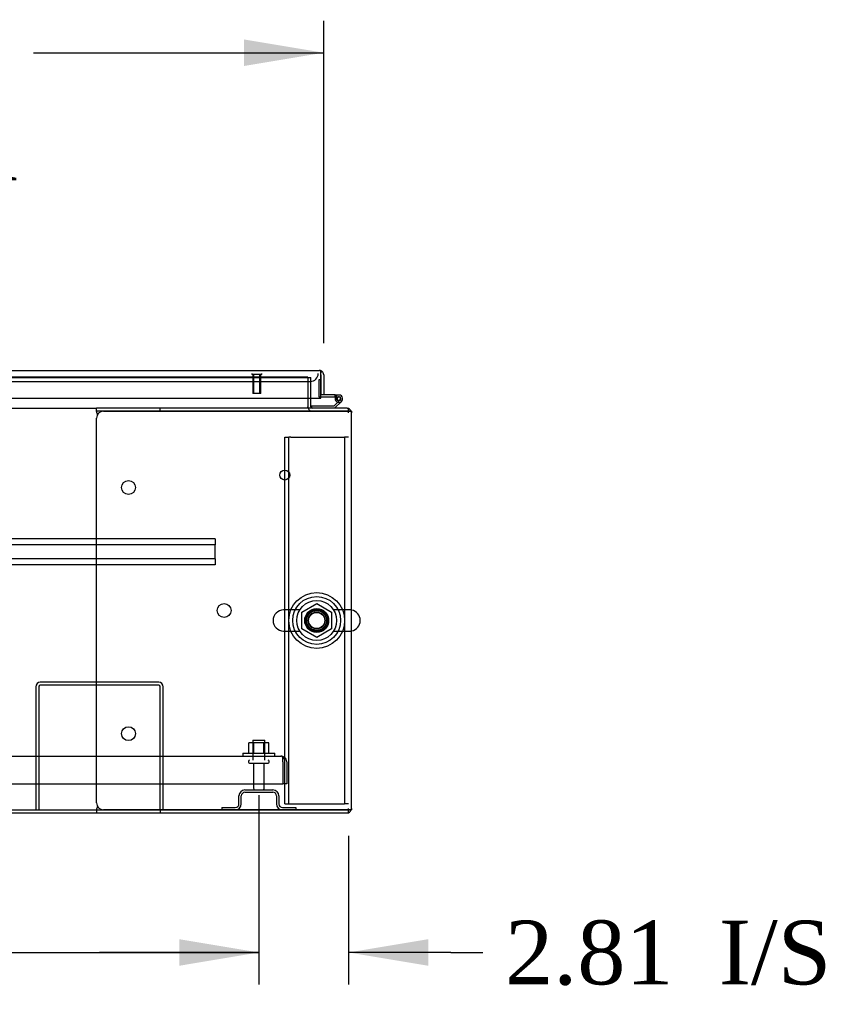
# Model space of a CAD drawing. Header units: inches. Extents: x 2 to 538, y -2 to 358.
# Tile 4 of 21: x 150 to 176, y 43 to 74. Entities that reach past the tile are written whole.
import ezdxf
from ezdxf.enums import TextEntityAlignment as Align
from ezdxf.lldxf.tags import DXFTag

# ---------------------------------------------------------------- set-up
doc = ezdxf.new("R2010")
doc.units = ezdxf.units.IN
doc.header["$MEASUREMENT"] = 0
for name, color, linetype in [('COM43134', 7, 'Continuous'), ('COM50669', 7, 'Continuous'), ('COM50677', 7, 'Continuous'), ('COM55602-1', 7, 'Continuous'), ('COM55604-1', 7, 'Continuous'), ('COM55605-1', 7, 'Continuous'), ('COM55607-2', 7, 'Continuous'), ('COM55738-23', 7, 'Continuous'), ('COM70112-2', 7, 'Continuous'), ('COM70113-2', 7, 'Continuous'), ('COM70218', 7, 'Continuous'), ('COM70220', 7, 'Continuous'), ('COM71194-3', 7, 'Continuous'), ('Default', 7, 'Continuous'), ('NTS166105', 7, 'Continuous'), ('NTS18024', 7, 'Continuous'), ('SCS86415', 7, 'Continuous'), ('STD26089', 7, 'Continuous'), ('STD26258', 7, 'Continuous'), ('WAF25059', 7, 'Continuous'), ('WAF25377', 7, 'Continuous'), ('WAM254785', 7, 'Continuous')]:
    doc.layers.add(name, color=color, linetype=linetype)
doc.styles.add('SEACAD_Times_New_Roman', font='times.ttf')
tags = doc.linetypes.add('HIDDEN2', pattern=[0.1875, 0.125, -0.0625]).pattern_tags.tags
tags[6:7] = [DXFTag(74, 4), DXFTag(75, 0), DXFTag(340, '0'), DXFTag(46, 0.0), DXFTag(50, 0.0), DXFTag(44, 0.0), DXFTag(45, 0.0)]
tags[4:5] = [DXFTag(74, 4), DXFTag(75, 0), DXFTag(340, '0'), DXFTag(46, 0.0), DXFTag(50, 0.0), DXFTag(44, 0.0), DXFTag(45, 0.0)]
doc.dimstyles.new('HAMMOND_(STH_-_540x360)', dxfattribs={"dimtxt": 2, "dimasz": 2.5, "dimexe": 1, "dimexo": 1, "dimgap": 0.5, "dimtad": 0, "dimtih": 1, "dimtoh": 1, "dimzin": 0, "dimdsep": 46, "dimtxsty": 'SEACAD_Times_New_Roman', "dimblk1": '_SE_FILLED', "dimblk2": '_SE_FILLED', "dimsah": 1, "dimcen": 1, "dimadec": 0, "dimazin": 0, "dimtfac": 0.8, "dimtofl": 0, "dimtmove": 0, "dimatfit": 3, "dimfxl": 1, "dimtolj": 1, "dimtzin": 0, "dimarcsym": 0})

# ---------------------------------------------------------------- blocks, each defined once
blk = doc.blocks.new('SE1')
at = {"layer": 'COM43134', "color": 7, "linetype": 'HIDDEN2'}
for p, q in [((103.031, 51.205), (158.661, 51.205)), ((158.661, 51.205), (158.661, 51.205)), ((158.661, 51.205), (158.661, 51.205)), ((158.661, 51.205), (158.661, 51.205)), ((158.721, 51.02), (158.721, 51.169)), ((158.721, 51.102), (158.77, 51.169)), ((158.721, 51.02), (158.721, 51.102)), ((158.721, 51.02), (158.721, 50.33)), ((158.721, 51.02), (158.721, 51.02)), ((158.721, 51.02), (158.721, 50.33)), ((158.846, 51.02), (158.846, 50.33)), ((102.971, 50.33), (158.721, 50.33)), ((158.846, 50.33), (158.721, 50.33))]:
    blk.add_line(p, q, dxfattribs=at)
for start, end in [(89.9411, 90), (53.806, 89.8792), (0, 53.806)]:
    blk.add_arc((158.661, 51.02), 0.185, start, end, dxfattribs=at)
blk.add_open_spline([(158.721, 51.169), (158.711, 51.181), (158.701, 51.19), (158.686, 51.199), (158.681, 51.201), (158.671, 51.204), (158.666, 51.205), (158.661, 51.205)], degree=3, knots=[0, 0, 0, 0, 0.5, 0.5, 0.75, 0.75, 1, 1, 1, 1], dxfattribs=at)
at = {"layer": 'COM50669', "color": 7, "linetype": 'HIDDEN2'}
for p, q in [((154.828, 53.518), (151.114, 53.518)), ((154.828, 53.423), (151.114, 53.423)), ((150.971, 53.375), (150.971, 49.518)), ((151.066, 53.375), (151.066, 49.518)), ((154.876, 49.518), (154.876, 53.375)), ((154.971, 49.518), (154.971, 53.375))]:
    blk.add_line(p, q, dxfattribs=at)
for centre, radius, start, end in [((151.114, 53.375), 0.143, 90, 180), ((151.114, 53.375), 0.048, 90, 180), ((154.828, 53.375), 0.143, 0, 90), ((154.828, 53.375), 0.048, 0, 90)]:
    blk.add_arc(centre, radius, start, end, dxfattribs=at)
at = {"layer": 'COM50677', "color": 7, "linetype": 'HIDDEN2'}
for p, q in [((158.784, 61.206), (158.909, 61.206)), ((158.784, 49.706), (158.784, 61.206)), ((158.909, 49.706), (158.909, 61.206)), ((158.969, 61.206), (158.909, 61.206)), ((158.969, 61.206), (160.599, 61.206)), ((160.599, 61.206), (160.659, 61.206)), ((160.659, 61.206), (160.659, 49.706)), ((160.784, 61.206), (160.659, 61.206)), ((158.784, 49.706), (158.909, 49.706)), ((158.909, 49.706), (158.969, 49.706)), ((158.969, 49.706), (160.599, 49.706)), ((160.599, 49.706), (160.659, 49.706)), ((160.784, 49.706), (160.659, 49.706))]:
    blk.add_line(p, q, dxfattribs=at)
blk.add_circle((159.784, 55.456), 0.375, dxfattribs=at)
at = {"layer": 'COM55602-1', "color": 7, "linetype": 'Continuous'}
for p, q in [((152.879, 62.016), (152.879, 62.111)), ((154.879, 62.111), (152.879, 62.111)), ((154.879, 62.016), (154.879, 62.111)), ((160.736, 62.111), (154.879, 62.111)), ((152.879, 62.016), (152.879, 62.006)), ((154.879, 62.016), (152.879, 62.016)), ((152.879, 49.738), (152.879, 61.796)), ((152.89, 61.968), (152.903, 61.895)), ((153.099, 62.016), (160.736, 62.016)), ((160.736, 62.016), (154.879, 62.016)), ((160.871, 62.016), (160.736, 62.016)), ((160.736, 62.016), (160.736, 62.016)), ((160.736, 62.016), (160.871, 62.016)), ((160.879, 49.566), (160.879, 61.968)), ((152.879, 49.528), (152.879, 49.518)), ((152.879, 49.518), (152.879, 49.423)), ((152.879, 49.518), (154.879, 49.518)), ((152.879, 49.423), (154.879, 49.423)), ((152.903, 49.638), (152.89, 49.566)), ((160.736, 49.518), (153.099, 49.518)), ((154.879, 49.518), (154.879, 49.423)), ((154.879, 49.518), (160.736, 49.518)), ((154.879, 49.423), (160.736, 49.423)), ((160.871, 49.518), (160.736, 49.518)), ((160.736, 49.518), (160.736, 49.518)), ((160.736, 49.518), (160.871, 49.518))]:
    blk.add_line(p, q, dxfattribs=at)
for centre in [(153.879, 59.626), (156.879, 55.767), (153.879, 51.908)]:
    blk.add_circle(centre, 0.218, dxfattribs=at)
for centre, radius, start, end in [((160.736, 61.968), 0.143, 19.6129, 90), ((153.099, 61.796), 0.22, 90, 180), ((152.572, 61.898), 0.326, 12.3258, 19.284), ((160.736, 61.968), 0.143, 0, 19.6129), ((153.099, 49.738), 0.22, 180, 270), ((152.572, 49.635), 0.326, 340.716, 347.6742), ((160.736, 49.566), 0.143, 270, 340.3871), ((160.736, 49.566), 0.143, 340.3871, 0)]:
    blk.add_arc(centre, radius, start, end, dxfattribs=at)
for centre, start_param, end_param in [((160.736, 61.968), 3.141593, 3.483903), ((160.736, 49.566), 2.799282, 3.141593)]:
    blk.add_ellipse(centre, major_axis=(-0.143, 0), ratio=0.99836, start_param=start_param, end_param=end_param, dxfattribs=at)
at = {"layer": 'COM55604-1', "color": 7, "linetype": 'HIDDEN2'}
for p, q in [((159.504, 63.078), (159.599, 63.078)), ((159.599, 62.423), (159.599, 63.078)), ((160.871, 62.016), (160.879, 62.016)), ((160.871, 49.518), (160.879, 49.518))]:
    blk.add_line(p, q, dxfattribs=at)
at = {"layer": 'COM55604-1', "color": 7, "linetype": 'Continuous'}
for p, q in [((159.599, 62.159), (159.599, 62.423)), ((160.879, 62.016), (160.879, 61.968)), ((160.879, 49.566), (160.879, 49.518))]:
    blk.add_line(p, q, dxfattribs=at)
for radius, end in [(0.143, 199.6129), (0.048, 270)]:
    blk.add_arc((159.647, 62.159), radius, 180, end, dxfattribs=at)
at = {"layer": 'COM55604-1', "color": 7, "linetype": 'HIDDEN2'}
blk.add_arc((159.647, 62.159), 0.143, 199.6129, 270, dxfattribs=at)
at = {"layer": 'COM55605-1', "color": 7, "linetype": 'Continuous'}
for p, q in [((130.991, 49.423), (152.879, 49.423)), ((160.784, 49.423), (160.784, 49.431))]:
    blk.add_line(p, q, dxfattribs=at)
at = {"layer": 'COM55605-1', "color": 7, "linetype": 'HIDDEN2'}
for p, q in [((160.736, 49.423), (160.784, 49.423)), ((160.784, 49.431), (160.784, 49.518))]:
    blk.add_line(p, q, dxfattribs=at)
at = {"layer": 'COM55607-2', "color": 7, "linetype": 'HIDDEN2'}
for p, q in [((159.847, 63.004), (159.847, 62.489)), ((159.909, 63.004), (159.847, 63.004)), ((159.872, 62.464), (159.909, 62.464)), ((160.424, 62.414), (160.362, 62.419)), ((160.376, 62.464), (160.479, 62.464)), ((160.416, 62.409), (160.424, 62.409)), ((160.515, 62.367), (160.494, 62.346)), ((159.626, 62.116), (159.626, 62.111))]:
    blk.add_line(p, q, dxfattribs=at)
at = {"layer": 'COM55607-2', "color": 7, "linetype": 'Continuous'}
for p, q in [((159.909, 63.004), (159.909, 63.004)), ((159.909, 62.526), (159.909, 62.528)), ((160.362, 62.526), (159.909, 62.526)), ((159.909, 62.464), (160.362, 62.464)), ((160.362, 62.464), (160.362, 62.526)), ((160.362, 62.526), (160.479, 62.526)), ((160.362, 62.464), (160.376, 62.464)), ((160.362, 62.409), (160.416, 62.409)), ((160.416, 62.421), (160.416, 62.396)), ((160.491, 62.471), (160.466, 62.471)), ((160.541, 62.396), (160.541, 62.421)), ((159.626, 62.173), (159.626, 62.116)), ((160.321, 62.173), (159.626, 62.173)), ((160.494, 62.346), (160.321, 62.173)), ((160.346, 62.111), (160.558, 62.322)), ((160.466, 62.346), (160.491, 62.346))]:
    blk.add_line(p, q, dxfattribs=at)
at = {"layer": 'COM55607-2', "color": 7, "linetype": 'HIDDEN2'}
for centre, radius, start, end in [((159.872, 62.489), 0.025, 180, 270), ((160.479, 62.409), 0.055, 311.1959, 180), ((160.479, 62.409), 0.055, 180, 311.1959), ((160.479, 62.409), 0.117, 252.9726, 312.392)]:
    blk.add_arc(centre, radius, start, end, dxfattribs=at)
at = {"layer": 'COM55607-2', "color": 7, "linetype": 'Continuous'}
for centre, radius, start, end in [((160.479, 62.409), 0.117, 312.392, 180), ((160.479, 62.409), 0.117, 180, 252.9726), ((160.466, 62.421), 0.05, 90, 180), ((160.466, 62.396), 0.05, 180, 270), ((160.491, 62.421), 0.05, 0, 90), ((160.491, 62.396), 0.05, 270, 0)]:
    blk.add_arc(centre, radius, start, end, dxfattribs=at)
at = {"layer": 'COM55738-23', "color": 7, "linetype": 'HIDDEN2'}
for p, q in [((157.533, 50.143), (158.408, 50.143)), ((157.533, 50.071), (158.408, 50.071)), ((157.346, 49.705), (157.346, 49.955)), ((157.418, 49.705), (157.418, 49.955)), ((158.524, 49.955), (158.524, 49.705)), ((158.596, 49.955), (158.596, 49.705)), ((156.808, 49.59), (157.23, 49.59)), ((156.808, 49.59), (156.808, 49.518)), ((158.711, 49.59), (159.133, 49.59)), ((159.133, 49.59), (159.133, 49.518))]:
    blk.add_line(p, q, dxfattribs=at)
for centre, radius, start, end in [((157.533, 49.955), 0.187, 90, 180), ((157.533, 49.955), 0.115, 90, 180), ((158.408, 49.955), 0.188, 0, 90), ((158.408, 49.955), 0.116, 0, 90), ((157.23, 49.705), 0.188, 270, 0), ((157.23, 49.705), 0.116, 270, 0), ((158.711, 49.705), 0.188, 180, 270), ((158.711, 49.705), 0.115, 180, 270)]:
    blk.add_arc(centre, radius, start, end, dxfattribs=at)
at = {"layer": 'COM70112-2', "color": 7, "linetype": 'HIDDEN2'}
for q in [(132.464, 63.08), (159.504, 63.078)]:
    blk.add_line((159.504, 63.08), q, dxfattribs=at)
blk.add_circle((159.784, 55.456), 0.344, dxfattribs=at)
at = {"layer": 'COM70113-2', "color": 7, "linetype": 'HIDDEN2'}
for p, q in [((132.464, 63.078), (159.504, 63.078)), ((159.504, 63.078), (159.504, 62.423)), ((160.736, 62.111), (160.784, 62.111)), ((160.784, 61.968), (160.784, 62.103)), ((160.784, 49.518), (160.784, 49.566))]:
    blk.add_line(p, q, dxfattribs=at)
at = {"layer": 'COM70113-2', "color": 7, "linetype": 'Continuous'}
for p, q in [((159.504, 62.423), (159.504, 62.159)), ((108.816, 62.111), (152.879, 62.111)), ((159.504, 62.111), (159.504, 62.159)), ((160.784, 62.103), (160.784, 62.111)), ((108.816, 49.518), (152.879, 49.518))]:
    blk.add_line(p, q, dxfattribs=at)
at = {"layer": 'COM70218', "color": 7, "linetype": 'HIDDEN2'}
for p, q in [((156.597, 58.016), (105.097, 58.016)), ((156.597, 57.828), (105.097, 57.828)), ((156.597, 58.016), (156.597, 57.973)), ((156.597, 57.973), (156.597, 57.871)), ((156.597, 57.871), (156.597, 57.828)), ((156.597, 57.391), (156.597, 57.828)), ((156.597, 57.391), (105.097, 57.391)), ((156.597, 57.203), (105.097, 57.203)), ((156.597, 57.391), (156.597, 57.348)), ((156.597, 57.348), (156.597, 57.246)), ((156.597, 57.246), (156.597, 57.203))]:
    blk.add_line(p, q, dxfattribs=at)
at = {"layer": 'COM70220', "color": 7, "linetype": 'HIDDEN2'}
for p, q in [((132.674, 62.953), (159.334, 62.953)), ((159.334, 62.953), (159.584, 62.953))]:
    blk.add_line(p, q, dxfattribs=at)
blk.add_arc((159.584, 63.203), 0.25, 270, 0, dxfattribs=at)
at = {"layer": 'COM71194-3', "color": 7, "linetype": 'Continuous'}
for p, q in [((132.147, 63.298), (159.861, 63.298)), ((159.861, 63.298), (159.861, 63.298)), ((159.861, 63.298), (159.861, 63.298)), ((159.861, 63.298), (159.861, 63.298)), ((159.909, 63.155), (159.909, 63.268)), ((159.909, 63.218), (159.948, 63.268)), ((159.909, 63.155), (159.909, 63.218)), ((159.909, 62.423), (159.909, 63.155)), ((159.909, 63.155), (159.909, 63.155)), ((159.909, 63.155), (159.909, 62.528)), ((160.004, 63.155), (160.004, 62.528)), ((132.099, 62.423), (159.909, 62.423)), ((160.004, 62.528), (159.909, 62.528))]:
    blk.add_line(p, q, dxfattribs=at)
for start, end in [(89.9238, 90), (52.4964, 89.8439), (0, 52.4964)]:
    blk.add_arc((159.861, 63.155), 0.143, start, end, dxfattribs=at)
blk.add_open_spline([(159.909, 63.268), (159.901, 63.278), (159.893, 63.285), (159.881, 63.293), (159.877, 63.295), (159.869, 63.297), (159.865, 63.298), (159.861, 63.298)], degree=3, knots=[0, 0, 0, 0, 0.5, 0.5, 0.75, 0.75, 1, 1, 1, 1], dxfattribs=at)
at = {"layer": 'NTS166105', "color": 7, "linetype": 'HIDDEN2'}
for p, q in [((157.817, 51.621), (157.655, 51.621)), ((157.655, 51.301), (157.655, 51.621)), ((158.126, 51.621), (157.817, 51.621)), ((157.817, 51.301), (157.817, 51.621)), ((158.287, 51.621), (158.126, 51.621)), ((158.126, 51.301), (158.126, 51.621)), ((158.287, 51.301), (158.287, 51.621))]:
    blk.add_line(p, q, dxfattribs=at)
at = {"layer": 'NTS18024', "color": 7, "linetype": 'HIDDEN2'}
for p, q in [((159.319, 55.719), (159.788, 55.993)), ((159.788, 55.993), (160.249, 55.719)), ((159.319, 55.193), (159.319, 55.719)), ((160.249, 55.719), (160.249, 55.193)), ((159.784, 54.921), (159.319, 55.193)), ((160.249, 55.193), (159.784, 54.921))]:
    blk.add_line(p, q, dxfattribs=at)
blk.add_circle((159.784, 55.456), 0.263, dxfattribs=at)
at = {"layer": 'SCS86415', "color": 7, "linetype": 'HIDDEN2'}
for p, q in [((159.254, 55.787), (158.748, 55.787)), ((160.82, 55.787), (160.314, 55.787)), ((158.748, 55.124), (159.254, 55.124)), ((160.314, 55.124), (160.82, 55.124))]:
    blk.add_line(p, q, dxfattribs=at)
for radius in [0.625, 0.312, 0.252]:
    blk.add_circle((159.784, 55.456), radius, dxfattribs=at)
for centre, start, end in [((158.748, 55.456), 90, 270), ((160.82, 55.456), 79.6868, 90), ((160.82, 55.456), 270, 280.3132)]:
    blk.add_arc(centre, 0.331, start, end, dxfattribs=at)
at = {"layer": 'SCS86415', "color": 7, "linetype": 'Continuous'}
blk.add_arc((160.82, 55.456), 0.331, 280.3132, 79.6868, dxfattribs=at)
at = {"layer": 'STD26089', "color": 7, "linetype": 'HIDDEN2'}
for p, q in [((157.783, 51.705), (158.158, 51.705)), ((157.783, 51.705), (157.783, 51.08)), ((158.158, 51.08), (158.158, 51.705)), ((157.646, 51.05), (157.646, 51.01)), ((157.676, 50.98), (158.266, 50.98)), ((157.805, 50.98), (157.805, 50.203)), ((158.137, 50.203), (158.137, 50.98)), ((158.296, 51.01), (158.296, 51.05))]:
    blk.add_line(p, q, dxfattribs=at)
for centre, radius, start, end in [((157.676, 51.05), 0.03, 90, 180), ((157.676, 51.01), 0.03, 180, 270), ((158.266, 51.05), 0.03, 0, 90), ((158.266, 51.01), 0.03, 270, 0), ((157.865, 50.203), 0.06, 180, 270), ((158.077, 50.203), 0.06, 270, 0)]:
    blk.add_arc(centre, radius, start, end, dxfattribs=at)
at = {"layer": 'STD26258', "color": 7, "linetype": 'HIDDEN2'}
for p, q in [((157.753, 63.203), (157.753, 63.172)), ((158.065, 63.172), (157.753, 63.172)), ((157.784, 63.172), (157.784, 62.578)), ((157.815, 62.578), (157.815, 63.172)), ((158.003, 62.578), (158.003, 63.172)), ((158.034, 62.578), (158.034, 63.172)), ((158.065, 63.172), (158.065, 63.203)), ((158.034, 62.578), (157.784, 62.578))]:
    blk.add_line(p, q, dxfattribs=at)
blk.add_circle((158.784, 60.016), 0.156, dxfattribs=at)
at = {"layer": 'WAF25059', "color": 7, "linetype": 'HIDDEN2'}
for p, q in [((157.471, 51.301), (158.471, 51.301)), ((157.471, 51.301), (157.471, 51.205)), ((158.471, 51.205), (158.471, 51.301))]:
    blk.add_line(p, q, dxfattribs=at)
at = {"layer": 'WAF25377', "color": 7, "linetype": 'HIDDEN2'}
for radius in [0.875, 0.34]:
    blk.add_circle((159.784, 55.456), radius, dxfattribs=at)
at = {"layer": 'WAM254785', "color": 7, "linetype": 'HIDDEN2'}
for radius in [0.75, 0.312]:
    blk.add_circle((159.784, 55.456), radius, dxfattribs=at)
blk = doc.blocks.new('DMBLK3680')
at = {"layer": 'Default', "linetype": 'Continuous'}
for points in [[(133.346, 44.63), (133.346, 45.463), (130.846, 45.047)], [(155.471, 44.63), (157.971, 45.047), (155.471, 45.463)]]:
    blk.add_hatch(color=7, dxfattribs=at).paths.add_polyline_path(points)
at = {"layer": 'Default', "color": 7, "linetype": 'Continuous'}
for p, q in [((130.846, 49.98), (130.846, 44.047)), ((157.971, 49.98), (157.971, 44.047)), ((130.846, 45.047), (140.296, 45.047)), ((148.521, 45.047), (157.971, 45.047))]:
    blk.add_line(p, q, dxfattribs=at)
at = {"layer": 'Default', "color": 7, "linetype": 'Continuous', "style": 'SEACAD_Times_New_Roman'}
blk.add_text('27.13', height=2, dxfattribs=at).set_placement((140.996, 46.047), align=Align.TOP_LEFT)
blk = doc.blocks.new('_SE_FILLED')
at = {"color": 0}
blk.add_line((0, 0), (-1, 0), dxfattribs=at)
blk.add_solid([(0, 0), (-1, -0.1665), (-1, 0.1665), (0, 0)], dxfattribs=at)
blk = doc.blocks.new('DMBLK3684')
at = {"layer": 'Default', "linetype": 'Continuous'}
for points in [[(155.471, 44.63), (157.971, 45.047), (155.471, 45.463)], [(163.284, 44.63), (163.284, 45.463), (160.784, 45.047)]]:
    blk.add_hatch(color=7, dxfattribs=at).paths.add_polyline_path(points)
at = {"layer": 'Default', "color": 7, "linetype": 'Continuous'}
for p, q in [((157.971, 49.98), (157.971, 44.047)), ((160.784, 48.706), (160.784, 44.047)), ((157.971, 45.047), (152.971, 45.047)), ((163.993, 45.047), (160.784, 45.047)), ((163.993, 45.047), (164.993, 45.047))]:
    blk.add_line(p, q, dxfattribs=at)
at = {"layer": 'Default', "color": 7, "linetype": 'Continuous', "style": 'SEACAD_Times_New_Roman'}
for s, p in [('2.81', (165.693, 46.047)), ('I/S', (172.401, 46.047))]:
    blk.add_text(s, height=2, dxfattribs=at).set_placement(p, align=Align.TOP_LEFT)
blk = doc.blocks.new('DMBLK3690')
at = {"layer": 'Default', "linetype": 'Continuous'}
for points in [[(134.504, 73.674), (132.004, 73.258), (134.504, 72.841)], [(157.504, 73.674), (157.504, 72.841), (160.004, 73.258)]]:
    blk.add_hatch(color=7, dxfattribs=at).paths.add_polyline_path(points)
at = {"layer": 'Default', "color": 7, "linetype": 'Continuous'}
for p, q in [((132.004, 63.789), (132.004, 74.258)), ((160.004, 64.155), (160.004, 74.258)), ((132.004, 73.258), (141.11, 73.258)), ((150.898, 73.258), (160.004, 73.258))]:
    blk.add_line(p, q, dxfattribs=at)
at = {"layer": 'Default', "color": 7, "linetype": 'Continuous', "style": 'SEACAD_Times_New_Roman'}
for s, p in [('28.00', (142.592, 74.258)), ('DOOR', (141.81, 71.258))]:
    blk.add_text(s, height=2, dxfattribs=at).set_placement(p, align=Align.TOP_LEFT)

msp = doc.modelspace()

# ---------------------------------------------------------------- block references
at = {"layer": 'Default'}
msp.add_blockref('SE1', (0, 0), dxfattribs=at)

# ---------------------------------------------------------------- dimensions: what is measured, and where the dimension line sits
at = {"layer": 'Default', "color": 7, "linetype": 'Continuous'}
dim = msp.add_linear_dim(base=(160.004, 73.258), p1=(132.004, 62.789), p2=(160.004, 63.155), text='\\A1;<>\\PDOOR', dimstyle='HAMMOND_(STH_-_540x360)', dxfattribs=at)
dim.commit()
dim.dimension.update_dxf_attribs({"geometry": 'DMBLK3690', "text_midpoint": (146.004, 73.258), "dimtype": 160})
dim = msp.add_linear_dim(base=(130.8457, 45.0467), p1=(130.8457, 50.9798), p2=(157.971, 50.9798), angle=0, text='\\A1;<>', dimstyle='HAMMOND_(STH_-_540x360)', dxfattribs=at)
dim.commit()
dim.dimension.update_dxf_attribs({"geometry": 'DMBLK3680', "text_midpoint": (144.4084, 45.0467), "dimtype": 161})
dim = msp.add_linear_dim(base=(157.971, 45.047), p1=(160.784, 49.706), p2=(157.971, 50.98), text='\\A1;<> I/S', dimstyle='HAMMOND_(STH_-_540x360)', override={"dimtmove": 1}, dxfattribs=at)
dim.commit()
dim.dimension.update_dxf_attribs({"geometry": 'DMBLK3684', "text_midpoint": (164.993, 45.047), "dimtype": 160})

doc.saveas('drawing.dxf')
